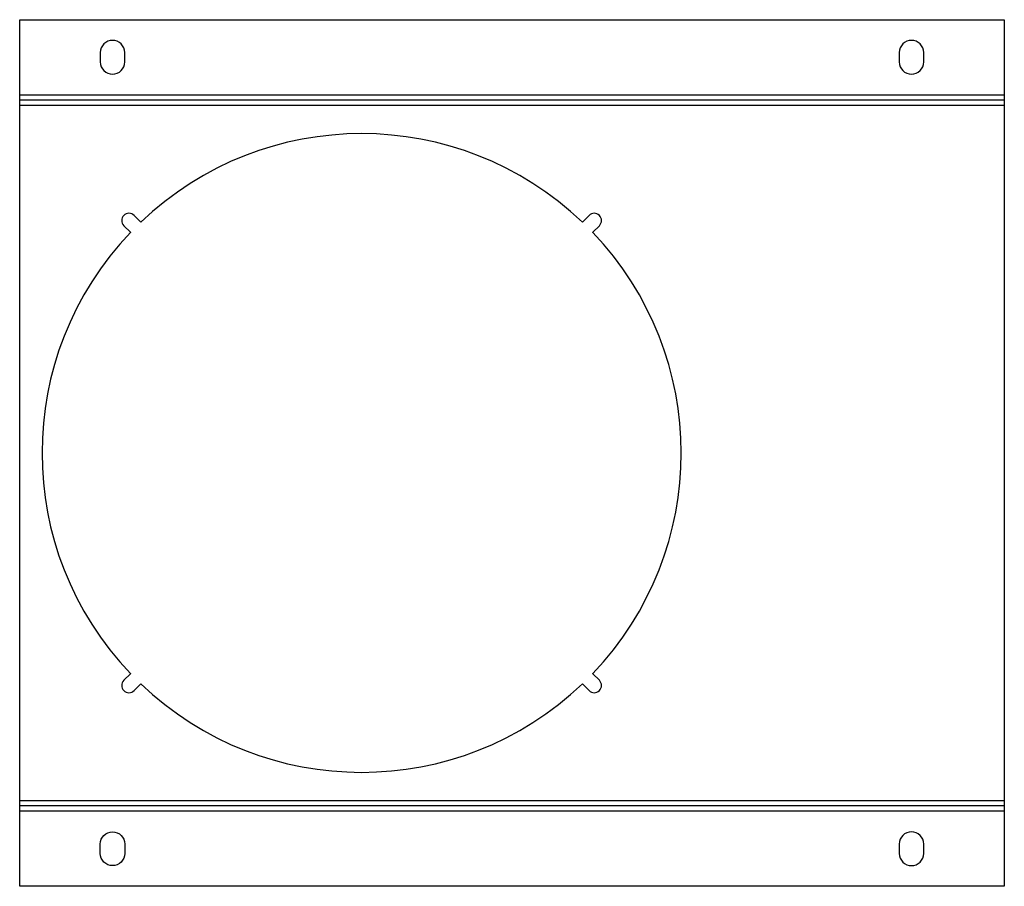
# Model space of a CAD drawing. Header units: millimetres. Extents: x 0 to 210, y 0 to 185.
import ezdxf

# ---------------------------------------------------------------- set-up
doc = ezdxf.new("R2010")
doc.units = ezdxf.units.MM

msp = doc.modelspace()

# ---------------------------------------------------------------- linework, layer by layer
at = {"layer": 'BEND'}
for p, q in [((209.5, 167.39), (0, 167.39)), ((209.5, 17.13), (0, 17.13))]:
    msp.add_line(p, q, dxfattribs=at)
at = {"layer": 'BEND_EXTENT'}
for p, q in [((0, 168.52), (209.5, 168.52)), ((209.5, 166.26), (0, 166.26)), ((0, 18.26), (209.5, 18.26)), ((209.5, 16), (0, 16))]:
    msp.add_line(p, q, dxfattribs=at)
at = {"layer": 'INTERIOR_PROFILES'}
for points in [[(17.15, 177.52), (17.15, 175.52, 1), (22.35, 175.52), (22.35, 177.52, 1)], [(187.15, 177.52), (187.15, 175.52, 1), (192.35, 175.52), (192.35, 177.52, 1)], [(23.57, 45.27), (22.16, 43.86, 1), (24.35, 41.67), (25.76, 43.08, 0.002849), (25.78, 43.1, 0.400923), (119.72, 43.1, 0.002849), (119.74, 43.08), (121.15, 41.67, 1), (123.34, 43.86), (121.93, 45.27, 0.002849), (121.92, 45.29, 0.400923), (121.92, 139.24, 0.002849), (121.93, 139.25), (123.34, 140.66, 1), (121.15, 142.86), (119.74, 141.44, 0.002849), (119.72, 141.43, 0.400923), (25.78, 141.43, 0.002849), (25.76, 141.44), (24.35, 142.86, 1), (22.16, 140.66), (23.57, 139.25, 0.002849), (23.58, 139.24, 0.400923), (23.58, 45.29, 0.002849)], [(17.15, 9, -1), (22.35, 9), (22.35, 7, -1), (17.15, 7)], [(192.35, 7), (192.35, 9, 1), (187.15, 9), (187.15, 7, 1)]]:
    msp.add_lwpolyline(points, format="xyb", close=True, dxfattribs=at)
at = {"layer": 'OUTER_PROFILES'}
msp.add_lwpolyline([(209.5, 18.26), (209.5, 0), (0, 0), (0, 18.26), (0, 166.26), (0, 184.52), (209.5, 184.52), (209.5, 166.26)], close=True, dxfattribs=at)

doc.saveas('drawing.dxf')
